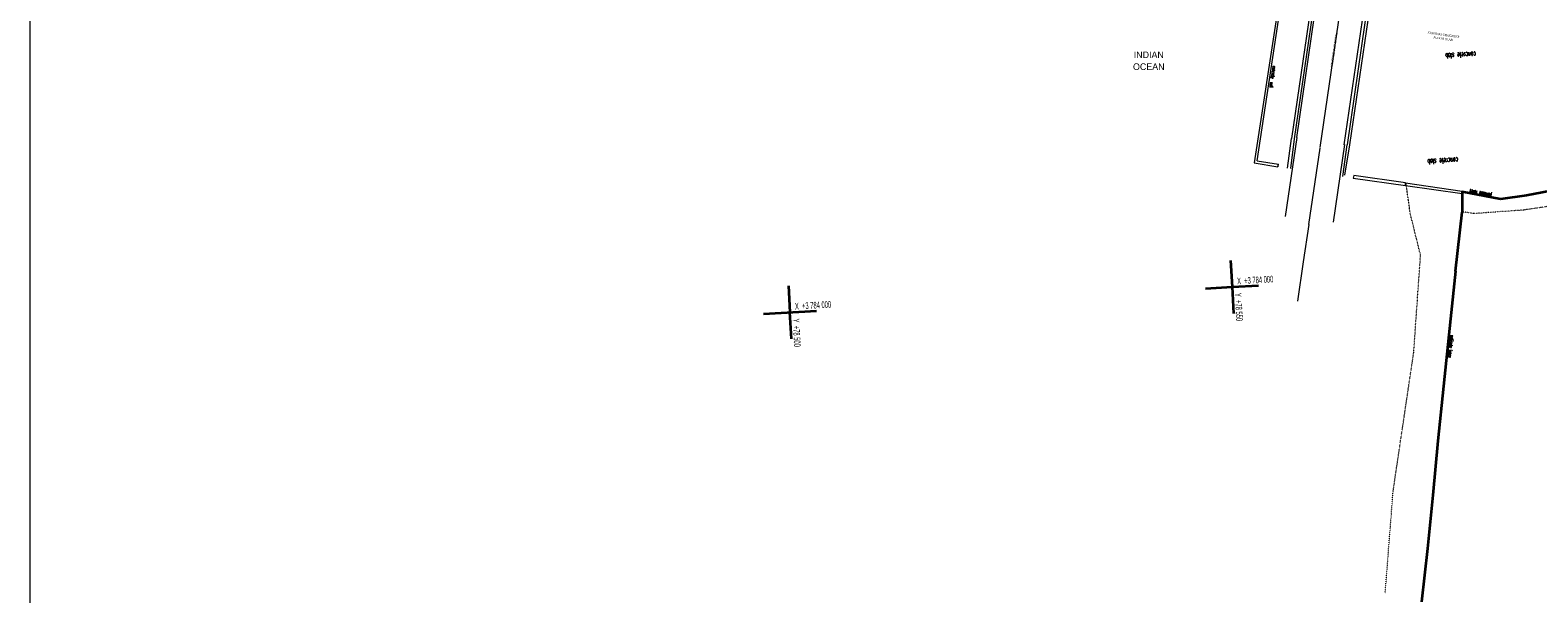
# Model space of a CAD drawing. Header units: millimetres. Extents: x -738537 to 1850049, y -250217 to 604013.
# Tile 2 of 220: x -738537 to -568329, y -16829 to 46807. Entities that reach past the tile are written whole.
import ezdxf

# ---------------------------------------------------------------- set-up
doc = ezdxf.new("R2010")
doc.units = ezdxf.units.MM
doc.header["$MEASUREMENT"] = 0
doc.linetypes.add('DOT', pattern=[0.25, 0, -0.25])
for name, color, linetype, lineweight in [('0_Pen_No__161', 1, 'Continuous', 5), ('A_SURVEY_Pen_No__6', 7, 'Continuous', 5), ('GRID_Pen_No__1', 214, 'Continuous', 35), ('GRID_Pen_No__6', 7, 'Continuous', 5), ('PALLISADE FENCE_Pen_No__1', 214, 'Continuous', 35), ('RAIL TRACKS_Pen_No__128', 9, 'Continuous', 0), ('Text_Pen_No__15', 7, 'Continuous', 20), ('TOPO_Pen_No__128', 9, 'Continuous', 0)]:
    doc.layers.add(name, color=color, linetype=linetype, lineweight=lineweight)
doc.layers.add('TOPO_Pen_No__7', color=7, linetype='Continuous', lineweight=5, true_color=0x9f07ff)
doc.styles.add('GENERATED_STYLE_1', font='GOTHIC.TTF')
doc.styles.add('GENERATED_STYLE_2', font='arial.ttf')
doc.styles.add('GENERATED_STYLE_8', font='txt.shx')

msp = doc.modelspace()

# ---------------------------------------------------------------- linework, layer by layer
at = {"layer": '0_Pen_No__161', "color": 1, "linetype": 'Continuous', "lineweight": 5}
msp.add_lwpolyline([(-738537.2, 141061.5), (-370599.6, 141061.5), (-370599.6, -126378.5), (-738537.2, -126378.5)], close=True, dxfattribs=at)
at = {"layer": 'GRID_Pen_No__1', "color": 214, "linetype": 'Continuous', "lineweight": 35}
for p, q in [((-603022.5, 20814.3), (-602851.2, 17819.2)), ((-603022.5, 20814.3), (-602851.2, 17819.2)), ((-652940.9, 17958.5), (-652769.6, 14963.4)), ((-652940.9, 17958.5), (-652769.6, 14963.4)), ((-605846.3, 17647.8), (-602851.2, 17819.2)), ((-605846.3, 17647.8), (-602851.2, 17819.2)), ((-602851.2, 17819.2), (-599856.1, 17990.5)), ((-602851.2, 17819.2), (-599856.1, 17990.5)), ((-602851.2, 17819.2), (-602679.9, 14824.1)), ((-602851.2, 17819.2), (-602679.9, 14824.1)), ((-655764.7, 14792.1), (-649774.5, 15134.8)), ((-655764.7, 14792.1), (-649774.5, 15134.8)), ((-652598.2, 11968.3), (-652769.6, 14963.4)), ((-652598.2, 11968.3), (-652769.6, 14963.4))]:
    msp.add_line(p, q, dxfattribs=at)
at = {"layer": 'PALLISADE FENCE_Pen_No__1', "color": 18, "linetype": 'Continuous', "lineweight": 35, "true_color": 0x000000}
for p, q in [((-562065.7, 29567.9), (-569596.1, 28135.4)), ((-576861.7, 28551.1), (-576871.9, 26276.8)), ((-572558.1, 27735.6), (-576861.7, 28551.1)), ((-569596.1, 28135.4), (-572558.1, 27735.6)), ((-577610.8, 19583.7), (-576871.9, 26276.8)), ((-577610.8, 19583.7), (-578206, 14231)), ((-578206, 14231), (-578971.7, 6604.8)), ((-578971.7, 6604.8), (-579600.6, 438.8)), ((-579600.6, 438.8), (-580172.4, -5673.8)), ((-580172.4, -5673.8), (-580788.7, -11708.9)), ((-580788.7, -11708.9), (-581476.6, -17718))]:
    msp.add_line(p, q, dxfattribs=at)
at = {"layer": 'RAIL TRACKS_Pen_No__128', "color": 9, "linetype": 'Continuous', "lineweight": 0}
for p, q in [((-595551.9, 34673.6), (-590668.1, 68187.3)), ((-587898.6, 68275.6), (-592924.5, 33568.8)), ((-590194.7, 33878.3), (-585222.1, 67537.2)), ((-595551.9, 34673.6), (-596846.4, 25785.2)), ((-594180.1, 24876), (-592919.6, 33482)), ((-591391, 25145.7), (-590107.9, 33883.3)), ((-594180.1, 24876), (-594809.4, 20643.1)), ((-594809.4, 20643.1), (-595466.6, 16198.3))]:
    msp.add_line(p, q, dxfattribs=at)
at = {"layer": 'TOPO_Pen_No__128', "color": 9, "linetype": 'Continuous', "lineweight": 0}
for p, q in [((-595795.2, 34549.5), (-591017.6, 67118.6)), ((-584975.9, 67611.4), (-589856.6, 33867.6)), ((-593476.5, 52690.4), (-596127.6, 34580.6)), ((-589545.4, 33855.3), (-586909.2, 51855.3)), ((-597767.8, 48720), (-600336.5, 31815.7)), ((-600030.2, 32063.6), (-597504.8, 48674.9)), ((-596605.7, 31207.8), (-596127.6, 34580.6)), ((-596223.5, 31179.5), (-595795.2, 34549.5)), ((-590362.7, 30282.8), (-589856.6, 33867.6)), ((-590101.7, 30448), (-589545.4, 33855.3)), ((-600336.5, 31815.7), (-597686.5, 31366.3)), ((-600030.2, 32063.6), (-597604.4, 31681.5)), ((-597686.5, 31366.3), (-597660.9, 31618.2)), ((-597636.6, 31369.1), (-597604.4, 31681.5)), ((-597636.6, 31369.1), (-597604.4, 31681.5)), ((-589117, 30394.2), (-589169.8, 30090.6)), ((-589169.8, 30090.6), (-583263.6, 29276.6)), ((-583259.6, 29557.3), (-589117, 30394.2)), ((-583263.6, 29276.6), (-583259.6, 29557.3)), ((-583263.6, 29276.6), (-583206.9, 29510.3)), ((-583263.6, 29276.6), (-576878.5, 28383.2)), ((-583259.6, 29557.3), (-576866.7, 28637.9))]:
    msp.add_line(p, q, dxfattribs=at)
at = {"layer": 'TOPO_Pen_No__128', "color": 9, "linetype": 'DOT', "lineweight": 0}
for p, q in [((-582730.7, 26088.8), (-583176.8, 29281.6)), ((-581572, 21417.4), (-582730.7, 26088.8)), ((-582342.6, 10428.5), (-581572, 21417.4)), ((-584670.3, -5260.1), (-582342.6, 10428.5)), ((-585559, -16742.6), (-584670.3, -5260.1))]:
    msp.add_line(p, q, dxfattribs=at)
at = {"layer": 'TOPO_Pen_No__7', "color": 190, "linetype": 'DOT', "lineweight": 5, "true_color": 0x9f07ff}
for p, q in [((-575479.4, 26099.1), (-576785, 26281.8)), ((-572619.8, 26309.7), (-575479.4, 26099.1)), ((-569933.1, 26496.5), (-572619.8, 26309.7)), ((-565771.4, 27112.2), (-569933.1, 26496.5))]:
    msp.add_line(p, q, dxfattribs=at)

# ---------------------------------------------------------------- texts
at = {"layer": 'A_SURVEY_Pen_No__6', "color": 7, "linetype": 'Continuous', "lineweight": 5, "insert": (-591328.1, 44580.1), "char_height": 250, "attachment_point": 5, "rotation": 81.760226, "style": 'GENERATED_STYLE_1'}
msp.add_mtext('\\A1;{\\pqc;\\fCentury Gothic|b0|i0|c0|p34;WINCHED \\fCentury Gothic|b0|i0|c0|p34;SHIP \\fCentury Gothic|b0|i0|c0|p34;CANAL}', dxfattribs=at)
at = {"layer": 'A_SURVEY_Pen_No__6', "color": 7, "linetype": 'Continuous', "lineweight": 5, "insert": (-578990.8, 46059.6), "char_height": 250, "attachment_point": 5, "rotation": 351.912838, "line_spacing_factor": 1.070163, "style": 'GENERATED_STYLE_1'}
msp.add_mtext('\\A1;{\\pqc;\\fCentury Gothic|b0|i0|c0|p34;EXISTING CONCRETE \\P\\pqc;\\fCentury Gothic|b0|i0|c0|p34;FLOOR SLAB}', dxfattribs=at)
at = {"layer": 'A_SURVEY_Pen_No__6', "color": 7, "linetype": 'Continuous', "lineweight": 5, "insert": (-612251.4, 43345.8), "char_height": 750, "width": 5408.322, "attachment_point": 5, "line_spacing_factor": 1.0699, "style": 'GENERATED_STYLE_1'}
msp.add_mtext('\\A1;{\\pqc;\\fCentury Gothic|b0|i0|c0|p34;INDIAN OCEAN}', dxfattribs=at)
at = {"layer": 'GRID_Pen_No__6', "color": 7, "linetype": 'Continuous', "lineweight": 5, "char_height": 750, "attachment_point": 7, "style": 'GENERATED_STYLE_2'}
for s, insert, rotation in [('\\A1;{\\W0.500000x;\\pql;\\fArial|b0|i0|c0|p34;X  +3 784 000}', (-602255.3, 18098), 3.274249), ('\\A1;{\\W0.500000x;\\pql;\\fArial|b0|i0|c0|p34;Y  +78 550}', (-602565.6, 17112.2), 273.274249), ('\\A1;{\\W0.500000x;\\pql;\\fArial|b0|i0|c0|p34;X  +3 784 000}', (-652173.7, 15242.2), 3.274249), ('\\A1;{\\W0.500000x;\\pql;\\fArial|b0|i0|c0|p34;X  +3 784 000}', (-652173.7, 15242.2), 3.274249), ('\\A1;{\\W0.500000x;\\pql;\\fArial|b0|i0|c0|p34;Y  +78 500}', (-652481.1, 14207.2), 273.274249)]:
    msp.add_mtext(s, dxfattribs=dict(at, insert=insert, rotation=rotation))
at = {"layer": 'Text_Pen_No__15', "color": 7, "linetype": 'Continuous', "lineweight": 20, "style": 'GENERATED_STYLE_8'}
for s, insert, char_height, attachment_point, rotation in [('\\A1;{\\W0.500000x;\\pql;\\Ftxt.shx;concrete slab}', (-575331.8, 44377), 600, 7, 183.274249), ('\\A1;{\\W0.500000x;\\pql;\\Ftxt.shx;concrete  wall}', (-598255.4, 42766.6), 400, 7, 261.274249), ('\\A1;{\\W0.500000x;\\pql;\\Ftxt.shx;concrete slab}', (-577341.8, 32430), 600, 7, 183.274249), ('\\A1;{\\W0.500000x;\\pql;\\Ftxt.shx;pallisade fence}', (-573595, 27966.9), 400, 1, 169.274249), ('\\A1;{\\W0.500000x;\\pql;\\Ftxt.shx;pallisade fence}', (-577801.9, 12328.9), 400, 1, 264.274249)]:
    msp.add_mtext(s, dxfattribs=dict(at, insert=insert, char_height=char_height, attachment_point=attachment_point, rotation=rotation))

doc.saveas('drawing.dxf')
